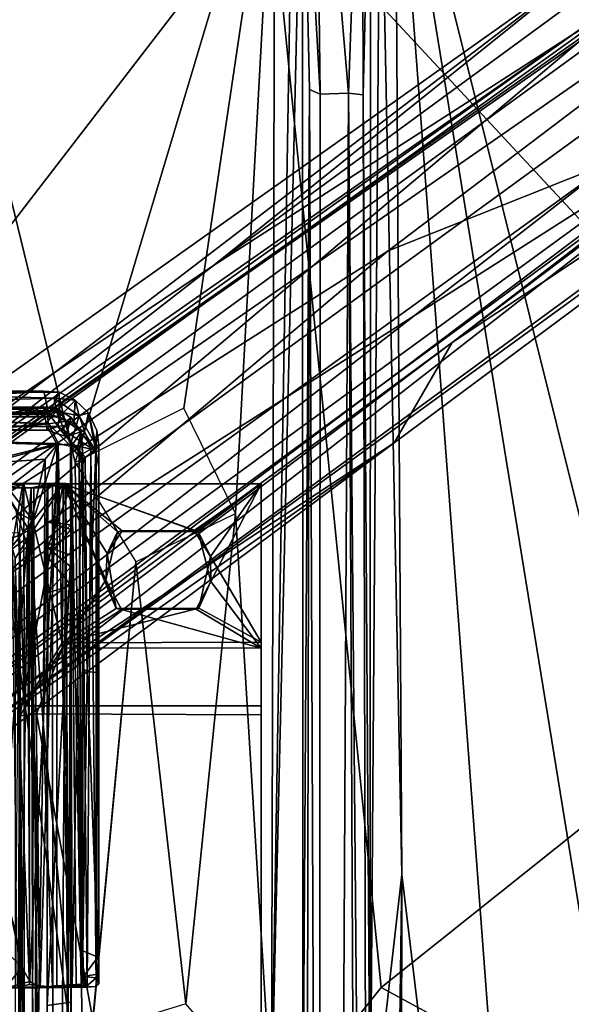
# Model space of a CAD drawing. Header units: millimetres. Extents: x -367 to 317, y -615 to 392.
# Tile 91 of 191: x 62 to 132, y -15 to 111. Entities that reach past the tile are written whole.
import ezdxf

# ---------------------------------------------------------------- set-up
doc = ezdxf.new("R2010")
doc.units = ezdxf.units.MM
doc.layers.add('Fbx_Root', color=7, linetype='Continuous', true_color=0x000000)
doc.styles.add('Default', font='arial.ttf')
doc.dimstyles.new('Default', dxfattribs={"dimscale": 10, "dimtxt": 2.5, "dimasz": 3, "dimexe": 1, "dimexo": 0.5, "dimgap": 0.8, "dimtad": 1, "dimtoh": 1, "dimzin": 1, "dimdsep": 46, "dimtxsty": 'Default', "dimcen": 2.5, "dimadec": 1, "dimazin": 1, "dimtfac": 1, "dimtdec": 4, "dimtix": 1, "dimtofl": 0, "dimtmove": 1, "dimatfit": 3, "dimfxl": 1, "dimtolj": 1, "dimtzin": 1, "dimarcsym": 0})

# ---------------------------------------------------------------- blocks, each defined once
blk = doc.blocks.new('*D1')
at = {"layer": 'Defpoints', "color": 0}
for p in [(-317.82, 295.28), (317.18, 295.28), (-317.82, -604.77)]:
    blk.add_point(p, dxfattribs=at)
at = {"layer": 'Fbx_Root', "color": 0, "lineweight": -2}
for p, q in [((-317.82, 290.28), (-317.82, -614.77)), ((317.18, 290.28), (317.18, -614.77)), ((287.18, -604.77), (-287.82, -604.77))]:
    blk.add_line(p, q, dxfattribs=at)
at = {"layer": 'Fbx_Root', "color": 0}
for points in [[(-287.82, -599.77), (-287.82, -609.77), (-317.82, -604.77)], [(287.18, -609.77), (287.18, -599.77), (317.18, -604.77)]]:
    blk.add_solid(points, dxfattribs=at)
at = {"layer": 'Fbx_Root', "color": 0, "insert": (-0.32, -584.01), "char_height": 25, "attachment_point": 5, "style": 'Default'}
blk.add_mtext('\\A1;635.00', dxfattribs=at)

msp = doc.modelspace()

# ---------------------------------------------------------------- linework, layer by layer
at = {"layer": 'Fbx_Root'}
for points in [[(86.489, 79.972, 138.504), (140.524, 114.812, 138.448), (271.773, 215.724, 73.588)], [(135.149, 119.095, 100.274), (86.489, 79.972, 138.504), (271.773, 215.724, 73.588)], [(262.031, 200.251, 77.066), (261.864, 199.266, 96.889), (20.397, 29.818, 150.584), (134.105, 110.737, 100.651)], [(261.864, 199.266, 96.889), (181.087, 142.075, 120.829), (20.397, 29.818, 150.584)], [(208.854, 131.177, 90.294), (287.189, 189.615, 74.337), (34.467, 4.457, 147.586)], [(287.189, 189.615, 74.337), (172.593, 112.085, 133.258), (34.467, 4.457, 147.586)], [(271.713, 186.764, 77.463), (117.029, 70.125, 105.222), (198.942, 133.183, 118.951)], [(271.713, 186.764, 77.463), (208.854, 131.177, 90.294), (117.029, 70.125, 105.222)], [(42.958, -196.677, 353.853), (43.481, 158.407, 353.85), (69.771, -29.689, 353.804)], [(94.336, 140.221, 353.813), (68.763, 54.76, 353.821), (43.481, 158.407, 353.85)], [(43.481, 158.407, 353.85), (68.763, 54.76, 353.821), (69.771, -29.689, 353.804)], [(100.153, 101.951, 326.493), (97.853, 142.519, 351.106), (99.548, 151.563, 354.743)], [(103.765, 102.064, 326.462), (100.153, 101.951, 326.493), (99.548, 151.563, 354.743)], [(103.765, 102.064, 326.462), (99.548, 151.563, 354.743), (105.503, 150.952, 354.885)], [(105.638, 101.855, 327.698), (103.765, 102.064, 326.462), (105.503, 150.952, 354.885)], [(105.638, 101.855, 327.698), (105.503, 150.952, 354.885), (106.585, 141.423, 350.868)], [(109.747, 142.677, 353.849), (110.614, 1.941, 353.593), (107.813, 140.857, 352.76)], [(133.898, -6.171, 353.465), (109.747, 142.677, 353.849), (133.9, 45.671, 353.61)], [(109.747, 142.677, 353.849), (136.539, -214.81, 352.999), (110.614, 1.941, 353.593)], [(109.747, 142.677, 353.849), (154.169, 124.125, 353.855), (133.9, 45.671, 353.61)], [(109.747, 142.677, 353.849), (133.898, -6.171, 353.465), (136.539, -214.81, 352.999)], [(181.087, 142.075, 120.829), (24.374, 28.059, 165.641), (20.397, 29.818, 150.584)], [(183.921, 138.747, 125.672), (24.374, 28.059, 165.641), (181.087, 142.075, 120.829)], [(97.853, 142.519, 351.106), (93.879, -27.344, 353.676), (96.678, 139.209, 352.701)], [(97.925, -33.412, 349.773), (93.879, -27.344, 353.676), (97.853, 142.519, 351.106)], [(98.786, 102.52, 328.3), (97.853, 142.519, 351.106), (100.153, 101.951, 326.493)], [(97.925, -33.412, 349.773), (97.853, 142.519, 351.106), (98.786, 102.52, 328.3)], [(106.585, 141.423, 350.868), (106.528, -33.597, 349.646), (105.638, 101.855, 327.698)], [(107.813, 140.857, 352.76), (106.528, -33.597, 349.646), (106.585, 141.423, 350.868)], [(93.813, 128.525, 428.621), (33.522, 140.578, 426.206), (27.361, 42.199, 429.243)], [(68.763, 54.76, 353.821), (94.336, 140.221, 353.813), (82.689, 61.728, 353.78)], [(82.689, 61.728, 353.78), (94.336, 140.221, 353.813), (89.277, 48.225, 353.748)], [(93.879, -27.344, 353.676), (89.277, 48.225, 353.748), (94.336, 140.221, 353.813)], [(94.336, 140.221, 353.813), (96.678, 139.209, 352.701), (93.879, -27.344, 353.676)], [(110.614, 1.941, 353.593), (106.528, -33.597, 349.646), (107.813, 140.857, 352.76)], [(183.921, 138.747, 125.672), (108.849, 81.886, 147.046), (24.374, 28.059, 165.641)], [(183.921, 138.747, 125.672), (137.662, 93.362, 140.126), (108.849, 81.886, 147.046)], [(34.331, 13.06, 164.42), (198.942, 133.183, 118.951), (34.959, 9.769, 150.938)], [(34.331, 13.06, 164.42), (137.662, 93.362, 140.126), (198.942, 133.183, 118.951)], [(34.959, 9.769, 150.938), (198.942, 133.183, 118.951), (117.029, 70.125, 105.222)], [(34.467, 4.457, 147.586), (109.62, 57.271, 106.826), (208.854, 131.177, 90.294)], [(109.62, 57.271, 106.826), (117.029, 70.125, 105.222), (208.854, 131.177, 90.294)], [(78.591, -49.346, 434.435), (107.947, -12.523, 434.605), (93.813, 128.525, 428.621), (27.361, 42.199, 429.243)], [(175.078, 41.035, 437.818), (163.479, 113.233, 433.641), (93.813, 128.525, 428.621)], [(175.078, 41.035, 437.818), (93.813, 128.525, 428.621), (107.947, -12.523, 434.605)], [(173.286, 125.662, 132.913), (27.564, 19.629, 171.121), (172.593, 112.085, 133.258)], [(173.286, 125.662, 132.913), (140.524, 114.812, 138.448), (27.564, 19.629, 171.121)], [(135.149, 119.095, 100.274), (18.258, 29.711, 115.868), (12.762, 32.304, 115.767)], [(135.149, 119.095, 100.274), (12.762, 32.304, 115.767), (14.517, 31.537, 139.777), (86.489, 79.972, 138.504)], [(18.258, 29.711, 115.868), (135.149, 119.095, 100.274), (134.105, 110.737, 100.651)], [(140.524, 114.812, 138.448), (86.489, 79.972, 138.504), (19.168, 27.656, 169.021)], [(19.168, 27.656, 169.021), (27.564, 19.629, 171.121), (140.524, 114.812, 138.448)], [(32.754, 9.518, 169.004), (172.593, 112.085, 133.258), (27.564, 19.629, 171.121)], [(32.754, 9.518, 169.004), (34.467, 4.457, 147.586), (172.593, 112.085, 133.258)], [(18.258, 29.711, 115.868), (134.105, 110.737, 100.651), (20.397, 29.818, 150.584)], [(98.786, 102.52, 328.3), (98.145, -198.02, 344.677), (97.925, -33.412, 349.773)], [(98.145, -198.02, 344.677), (98.786, 102.52, 328.3), (100.002, -200.919, 343.648)], [(100.153, 101.951, 326.493), (100.002, -200.919, 343.648), (98.786, 102.52, 328.3)], [(103.765, 102.064, 326.462), (102.229, -195.206, 343.308), (100.002, -200.919, 343.648), (100.153, 101.951, 326.493)], [(103.765, 102.064, 326.462), (105.185, -201.154, 343.801), (102.229, -195.206, 343.308)], [(106.37, -198.225, 345.382), (105.185, -201.154, 343.801), (103.765, 102.064, 326.462)], [(105.638, 101.855, 327.698), (106.37, -198.225, 345.382), (103.765, 102.064, 326.462)], [(106.37, -198.225, 345.382), (105.638, 101.855, 327.698), (106.528, -33.597, 349.646)], [(108.849, 81.886, 147.046), (137.662, 93.362, 140.126), (32.803, 17.634, 166.672)], [(137.662, 93.362, 140.126), (34.331, 13.06, 164.42), (32.803, 17.634, 166.672)], [(24.374, 28.059, 165.641), (108.849, 81.886, 147.046), (32.803, 17.634, 166.672)], [(19.168, 27.656, 169.021), (86.489, 79.972, 138.504), (14.517, 31.537, 139.777)], [(34.959, 9.769, 150.938), (117.029, 70.125, 105.222), (34.26, 7.705, 115.723)], [(117.029, 70.125, 105.222), (109.62, 57.271, 106.826), (34.26, 7.705, 115.723)], [(43.398, 62.346, 281.7), (43.679, 63.644, 284.396), (66.049, 62.971, 282.726)], [(43.679, 63.644, 284.396), (43.414, 63.905, 286.751), (64.714, 63.892, 287.429)], [(64.714, 63.892, 287.429), (43.414, 63.905, 286.751), (47.335, 63.687, 290.272)], [(64.714, 63.892, 287.429), (66.704, 63.745, 285.265), (43.679, 63.644, 284.396)], [(66.704, 63.745, 285.265), (66.049, 62.971, 282.726), (43.679, 63.644, 284.396)], [(47.335, 63.687, 290.272), (49.908, 63.477, 293.252), (64.714, 63.892, 287.429)], [(64.714, 63.892, 287.429), (49.908, 63.477, 293.252), (52.946, 63.028, 299.766)], [(65.354, 60.907, 330.058), (64.714, 63.892, 287.429), (52.946, 63.028, 299.766)], [(65.354, 60.907, 330.058), (66.704, 63.745, 285.265), (64.714, 63.892, 287.429)], [(65.354, 60.907, 330.058), (66.736, 60.602, 330.481), (66.704, 63.745, 285.265)], [(66.049, 62.971, 282.726), (66.704, 63.745, 285.265), (68.751, 62.745, 285.954)], [(68.751, 62.745, 285.954), (66.704, 63.745, 285.265), (66.736, 60.602, 330.481)], [(43.239, 60.496, 279.686), (43.398, 62.346, 281.7), (66.294, 61.342, 280.45)], [(66.049, 62.971, 282.726), (66.294, 61.342, 280.45), (43.398, 62.346, 281.7)], [(64.682, 61.865, 287.338), (47.708, 61.638, 290.559), (44.356, 61.851, 285.633)], [(44.356, 61.851, 285.633), (66.387, 61.682, 285.381), (64.682, 61.865, 287.338)], [(44.357, 60.443, 282.452), (65.177, 61.048, 283.41), (44.356, 61.851, 285.633)], [(66.387, 61.682, 285.381), (44.356, 61.851, 285.633), (65.177, 61.048, 283.41)], [(47.708, 61.638, 290.559), (64.682, 61.865, 287.338), (49.916, 61.422, 293.654)], [(49.916, 61.422, 293.654), (64.682, 61.865, 287.338), (49.946, 59.211, 325.253)], [(65.162, 58.871, 330.133), (49.946, 59.211, 325.253), (64.682, 61.865, 287.338)], [(52.946, 63.028, 299.766), (52.544, 61.307, 324.472), (65.354, 60.907, 330.058)], [(64.682, 61.865, 287.338), (67.558, 58.075, 330.148), (65.162, 58.871, 330.133)], [(64.682, 61.865, 287.338), (66.387, 61.682, 285.381), (67.558, 58.075, 330.148)], [(66.049, 62.971, 282.726), (68.751, 62.745, 285.954), (69.256, 60.733, 281.971)], [(66.294, 61.342, 280.45), (66.049, 62.971, 282.726), (69.256, 60.733, 281.971)], [(66.736, 60.602, 330.481), (68.56, 59.724, 330.443), (68.751, 62.745, 285.954)], [(68.56, 59.724, 330.443), (69.911, 58.629, 330.182), (70.471, 61.119, 285.378), (68.751, 62.745, 285.954)], [(69.256, 60.733, 281.971), (68.751, 62.745, 285.954), (70.471, 61.119, 285.378)], [(66.736, 60.602, 330.481), (-65.554, 60.913, 330.028), (-67.818, 60.502, 330.467)], [(66.736, 60.602, 330.481), (-67.818, 60.502, 330.467), (66.511, 59.346, 330.494)], [(-65.554, 60.913, 330.028), (65.354, 60.907, 330.058), (49.192, 61.224, 325.54)], [(65.354, 60.907, 330.058), (-65.554, 60.913, 330.028), (66.736, 60.602, 330.481)], [(66.294, 61.342, 280.45), (64.98, 59.725, 279.13), (43.239, 60.496, 279.686)], [(65.177, 61.048, 283.41), (44.357, 60.443, 282.452), (65.345, 59.698, 281.68)], [(49.192, 61.224, 325.54), (65.354, 60.907, 330.058), (52.544, 61.307, 324.472)], [(66.429, 57.014, 277.926), (64.98, 59.725, 279.13), (66.294, 61.342, 280.45), (68.132, 57.106, 278.586)], [(65.177, 61.048, 283.41), (67.633, 60.042, 283.372), (66.387, 61.682, 285.381)], [(65.345, 59.698, 281.68), (67.633, 60.042, 283.372), (65.177, 61.048, 283.41)], [(68.132, 57.106, 278.586), (66.294, 61.342, 280.45), (69.256, 60.733, 281.971)], [(68.25, 60.511, 286.608), (67.558, 58.075, 330.148), (66.387, 61.682, 285.381)], [(66.387, 61.682, 285.381), (67.633, 60.042, 283.372), (68.25, 60.511, 286.608)], [(68.56, 59.724, 330.443), (66.736, 60.602, 330.481), (66.511, 59.346, 330.494)], [(68.132, 57.106, 278.586), (69.256, 60.733, 281.971), (70.742, 56.446, 281.068)], [(69.256, 60.733, 281.971), (70.471, 61.119, 285.378), (71.44, 56.924, 282.642)], [(70.742, 56.446, 281.068), (69.256, 60.733, 281.971), (71.44, 56.924, 282.642)], [(69.911, 58.629, 330.182), (71.408, 56.191, 330.456), (70.471, 61.119, 285.378)], [(71.44, 56.924, 282.642), (70.471, 61.119, 285.378), (71.502, 58.83, 285.524)], [(71.502, 58.83, 285.524), (70.471, 61.119, 285.378), (71.408, 56.191, 330.456)], [(-67.014, 59.18, 330.477), (66.511, 59.346, 330.494), (-67.818, 60.502, 330.467)], [(66.511, 59.346, 330.494), (-67.014, 59.18, 330.477), (-65.52, 58.88, 330.002)], [(-65.52, 58.88, 330.002), (65.162, 58.871, 330.133), (66.511, 59.346, 330.494)], [(43.977, 57.743, 278.123), (43.239, 60.496, 279.686), (64.98, 59.725, 279.13)], [(64.98, 59.725, 279.13), (66.429, 57.014, 277.926), (43.977, 57.743, 278.123)], [(44.358, 57.733, 280.25), (65.345, 59.698, 281.68), (44.357, 60.443, 282.452)], [(65.345, 59.698, 281.68), (44.358, 57.733, 280.25), (66.562, 57.163, 280.104)], [(67.558, 58.075, 330.148), (66.511, 59.346, 330.494), (65.162, 58.871, 330.133)], [(65.345, 59.698, 281.68), (68.245, 56.794, 281.152), (67.633, 60.042, 283.372)], [(66.562, 57.163, 280.104), (68.245, 56.794, 281.152), (65.345, 59.698, 281.68)], [(71.408, 56.191, 330.456), (68.56, 59.724, 330.443), (66.511, 59.346, 330.494)], [(66.511, 59.346, 330.494), (70.01, 55.467, 330.481), (71.408, 56.191, 330.456)], [(70.01, 55.467, 330.481), (66.511, 59.346, 330.494), (67.558, 58.075, 330.148)], [(69.505, 58.684, 285.103), (67.558, 58.075, 330.148), (68.25, 60.511, 286.608)], [(67.633, 60.042, 283.372), (69.505, 58.684, 285.103), (68.25, 60.511, 286.608)], [(68.245, 56.794, 281.152), (69.505, 58.684, 285.103), (67.633, 60.042, 283.372)], [(71.408, 56.191, 330.456), (69.911, 58.629, 330.182), (68.56, 59.724, 330.443)], [(-65.52, 58.88, 330.002), (49.946, 59.211, 325.253), (65.162, 58.871, 330.133)], [(67.558, 58.075, 330.148), (69.505, 58.684, 285.103), (69.012, 56.475, 330.079)], [(69.012, 56.475, 330.079), (70.01, 55.467, 330.481), (67.558, 58.075, 330.148)], [(68.245, 56.794, 281.152), (69.239, 55.52, 282.544), (69.505, 58.684, 285.103)], [(69.505, 58.684, 285.103), (69.739, 55.296, 308.477), (69.012, 56.475, 330.079)], [(69.239, 55.52, 282.544), (69.736, 55.695, 284.133), (69.505, 58.684, 285.103)], [(69.505, 58.684, 285.103), (69.736, 55.695, 284.133), (69.739, 55.296, 308.477)], [(71.769, 57.012, 284.327), (71.502, 58.83, 285.524), (71.408, 56.191, 330.456)], [(71.769, 57.012, 284.327), (71.44, 56.924, 282.642), (71.502, 58.83, 285.524)], [(35.143, 1.764, 115.765), (34.26, 7.705, 115.723), (109.62, 57.271, 106.826)], [(109.62, 57.271, 106.826), (34.467, 4.457, 147.586), (35.143, 1.764, 115.765)], [(43.977, 57.743, 278.123), (66.429, 57.014, 277.926), (57.674, 54.677, 277.638)], [(56.277, 54.591, 279.682), (66.562, 57.163, 280.104), (44.358, 57.733, 280.25)], [(66.562, 57.163, 280.104), (56.277, 54.591, 279.682), (64.923, 55.17, 279.73)], [(63.382, 47.273, 277.601), (57.674, 54.677, 277.638), (66.429, 57.014, 277.926)], [(64.269, -12.571, 277.675), (63.382, 47.273, 277.601), (66.429, 57.014, 277.926)], [(66.39, -12.27, 277.908), (64.269, -12.571, 277.675), (66.429, 57.014, 277.926)], [(64.663, 21.369, 279.725), (66.562, 57.163, 280.104), (64.923, 55.17, 279.73)], [(64.663, 21.369, 279.725), (67.886, -12.168, 280.878), (66.562, 57.163, 280.104)], [(68.37, -12.333, 278.68), (66.39, -12.27, 277.908), (66.429, 57.014, 277.926)], [(66.429, 57.014, 277.926), (68.132, 57.106, 278.586), (68.37, -12.333, 278.68)], [(66.562, 57.163, 280.104), (67.886, -12.168, 280.878), (68.245, 56.794, 281.152)], [(68.886, -12.15, 281.983), (68.245, 56.794, 281.152), (67.886, -12.168, 280.878)], [(68.132, 57.106, 278.586), (69.584, 55.811, 279.662), (68.37, -12.333, 278.68)], [(69.584, 55.811, 279.662), (68.132, 57.106, 278.586), (70.742, 56.446, 281.068)], [(68.245, 56.794, 281.152), (69.522, -12.107, 283.329), (69.239, 55.52, 282.544)], [(69.522, -12.107, 283.329), (68.245, 56.794, 281.152), (68.886, -12.15, 281.983)], [(70.742, 56.446, 281.068), (71.44, 56.924, 282.642), (71.424, -12.392, 282.562)], [(71.408, 56.191, 330.456), (71.769, 54.176, 330.007), (71.769, 57.012, 284.327)], [(71.769, -12.05, 284.667), (71.424, -12.392, 282.562), (71.44, 56.924, 282.642)], [(71.44, 56.924, 282.642), (71.769, 57.012, 284.327), (71.769, -12.05, 284.667)], [(71.769, 54.176, 330.007), (71.768, 27.809, 330.342), (71.769, 57.012, 284.327)], [(71.769, 57.012, 284.327), (71.768, 27.809, 330.342), (71.769, -12.05, 284.667)], [(70.29, -12.458, 280.44), (68.37, -12.333, 278.68), (69.584, 55.811, 279.662)], [(69.734, 54.547, 330.008), (70.01, 55.467, 330.481), (69.012, 56.475, 330.079)], [(69.012, 56.475, 330.079), (69.739, 55.296, 308.477), (69.734, 54.547, 330.008)], [(69.239, 55.52, 282.544), (69.74, -11.894, 284.842), (69.736, 55.695, 284.133)], [(69.74, -11.894, 284.842), (69.239, 55.52, 282.544), (69.522, -12.107, 283.329)], [(69.584, 55.811, 279.662), (70.742, 56.446, 281.068), (70.29, -12.458, 280.44)], [(69.74, -11.894, 284.842), (69.739, 55.296, 308.477), (69.736, 55.695, 284.133)], [(70.01, 55.467, 330.481), (70.264, 27.985, 330.487), (71.408, 56.191, 330.456)], [(70.264, 27.985, 330.487), (71.768, 27.809, 330.342), (71.408, 56.191, 330.456)], [(71.424, -12.392, 282.562), (70.29, -12.458, 280.44), (70.742, 56.446, 281.068)], [(71.408, 56.191, 330.456), (71.768, 27.809, 330.342), (71.769, 54.176, 330.007)], [(59.695, 51.178, 279.667), (64.923, 55.17, 279.73), (56.277, 54.591, 279.682)], [(63.382, 47.273, 277.601), (61.236, 48.413, 277.093), (57.674, 54.677, 277.638)], [(62.853, 46.098, 279.711), (64.923, 55.17, 279.73), (59.695, 51.178, 279.667)], [(64.923, 55.17, 279.73), (62.853, 46.098, 279.711), (64.663, 21.369, 279.725)], [(69.771, -29.689, 353.804), (68.763, 54.76, 353.821), (76.498, 42.041, 353.79)], [(70.264, 27.985, 330.487), (70.01, 55.467, 330.481), (69.734, 54.547, 330.008)], [(69.734, 54.547, 330.008), (69.739, 55.296, 308.477), (69.74, 28.314, 330.172)], [(69.74, 28.314, 330.172), (70.264, 27.985, 330.487), (69.734, 54.547, 330.008)], [(69.739, 55.296, 308.477), (69.74, -11.894, 284.842), (69.74, 28.314, 330.172)], [(-68.173, 52.056, 338.201), (67.541, 52.042, 338.2), (63.431, 51.454, 337.645)], [(63.431, 51.454, 337.645), (-64.064, 51.712, 337.645), (-68.173, 52.056, 338.201)], [(67.541, 52.042, 338.2), (-68.173, 52.056, 338.201), (65.848, 52.042, 339.991)], [(-66.511, 52.038, 339.968), (65.848, 52.042, 339.991), (-68.173, 52.056, 338.201)], [(65.848, 52.042, 339.991), (-66.511, 52.038, 339.968), (-63.778, 51.522, 340.691)], [(-63.778, 51.522, 340.691), (63.126, 51.508, 340.691), (65.848, 52.042, 339.991)], [(-62.684, 52.019, 346.276), (62.046, 52.019, 346.276), (-62.83, 52.016, 343.234)], [(62.187, 52.014, 343.237), (-62.83, 52.016, 343.234), (62.046, 52.019, 346.276)], [(-62.83, 52.016, 343.234), (62.187, 52.014, 343.237), (40.634, 46.645, 343.23)], [(62.046, 52.019, 346.276), (-62.684, 52.019, 346.276), (-61.329, 44.331, 346.273)], [(-61.329, 44.331, 346.273), (60.646, 43.98, 346.264), (62.046, 52.019, 346.276)], [(61.616, 45.704, 343.107), (40.634, 46.645, 343.23), (62.187, 52.014, 343.237)], [(60.646, 43.98, 346.264), (67.189, 52.001, 350.592), (62.046, 52.019, 346.276)], [(61.06, 42.456, 345.569), (67.189, 52.001, 350.592), (60.646, 43.98, 346.264)], [(67.189, 52.001, 350.592), (61.06, 42.456, 345.569), (61.653, 22.285, 345.559)], [(61.616, 45.704, 343.107), (62.187, 52.014, 343.237), (62.209, 23.59, 343.343)], [(61.653, 22.285, 345.559), (67.106, 31.007, 350.541), (67.189, 52.001, 350.592)], [(67.291, 52.02, 347.582), (62.187, 52.014, 343.237), (62.046, 52.019, 346.276)], [(62.046, 52.019, 346.276), (67.189, 52.001, 350.592), (67.291, 52.02, 347.582)], [(67.291, 52.02, 347.582), (67.065, 31.626, 347.562), (62.187, 52.014, 343.237)], [(62.187, 52.014, 343.237), (67.065, 31.626, 347.562), (62.209, 23.59, 343.343)], [(65.848, 52.042, 339.991), (63.126, 51.508, 340.691), (65.991, -195.81, 340.036)], [(65.161, 51.553, 336.51), (63.431, 51.454, 337.645), (67.541, 52.042, 338.2)], [(65.264, 51.817, 304.788), (65.148, 43.884, 313.608), (65.161, 51.553, 336.51)], [(65.148, 43.884, 313.608), (65.264, 51.817, 304.788), (65.228, 47.139, 307.655)], [(65.161, 51.553, 336.51), (67.541, 52.042, 338.2), (65.264, 51.817, 304.788)], [(65.255, 43.911, 298.632), (65.189, 42.606, 304.694), (65.264, 51.817, 304.788)], [(65.228, 47.139, 307.655), (65.264, 51.817, 304.788), (65.189, 42.606, 304.694)], [(65.255, 43.911, 298.632), (65.264, 51.817, 304.788), (68.135, 51.577, 303.591)], [(67.541, 52.042, 338.2), (68.135, 51.577, 303.591), (65.264, 51.817, 304.788)], [(67.541, 52.042, 338.2), (65.848, 52.042, 339.991), (65.991, -195.81, 340.036)], [(65.991, -195.81, 340.036), (68.175, -195.731, 337.178), (67.541, 52.042, 338.2)], [(67.065, 31.626, 347.562), (67.291, 52.02, 347.582), (73.992, 36.056, 347.66)], [(67.189, 52.001, 350.592), (67.106, 31.007, 350.541), (72.68, 39.707, 350.653)], [(67.189, 52.001, 350.592), (92.584, 52.019, 350.661), (92.584, 52.019, 347.615), (67.291, 52.02, 347.582)], [(92.584, 52.019, 350.661), (67.189, 52.001, 350.592), (84.513, 45.894, 350.644)], [(72.68, 39.707, 350.653), (74.179, 45.851, 350.636), (67.189, 52.001, 350.592)], [(74.179, 45.851, 350.636), (84.513, 45.894, 350.644), (67.189, 52.001, 350.592)], [(67.291, 52.02, 347.582), (92.584, 52.019, 347.615), (83.993, 46.025, 347.633)], [(83.993, 46.025, 347.633), (74.783, 45.999, 347.666), (67.291, 52.02, 347.582)], [(74.783, 45.999, 347.666), (72.847, 43.071, 347.686), (67.291, 52.02, 347.582)], [(72.847, 43.071, 347.686), (73.992, 36.056, 347.66), (67.291, 52.02, 347.582)], [(67.541, 52.042, 338.2), (68.216, 51.501, 335.762), (68.135, 51.577, 303.591)], [(68.217, -93.72, 335.65), (68.216, 51.501, 335.762), (67.541, 52.042, 338.2)], [(68.217, -93.72, 335.65), (67.541, 52.042, 338.2), (68.175, -195.731, 337.178)], [(86.088, 42.718, 347.63), (83.993, 46.025, 347.633), (92.584, 52.019, 347.615)], [(84.513, 45.894, 350.644), (86.129, 39.518, 350.657), (92.584, 52.019, 350.661)], [(92.584, 52.019, 347.615), (92.584, 31.713, 347.62), (86.088, 42.718, 347.63)], [(92.579, 30.974, 350.623), (92.584, 52.019, 350.661), (86.129, 39.518, 350.657)], [(92.584, 52.019, 350.661), (92.579, 30.974, 350.623), (92.584, 31.713, 347.62)], [(92.584, 31.713, 347.62), (92.584, 52.019, 347.615), (92.584, 52.019, 350.661)], [(63.431, 51.454, 337.645), (63.14, -71.908, 337.678), (-63.771, -71.908, 337.678), (-64.064, 51.712, 337.645)], [(63.126, 51.508, 340.691), (-63.778, 51.522, 340.691), (44.197, -195.773, 340.758)], [(63.816, -195.563, 340.752), (63.126, 51.508, 340.691), (44.197, -195.773, 340.758)], [(59.695, 51.178, 279.667), (60.652, 45.002, 278.958), (62.853, 46.098, 279.711)], [(63.816, -195.563, 340.752), (65.991, -195.81, 340.036), (63.126, 51.508, 340.691)], [(65.161, 51.553, 336.51), (63.14, -71.908, 337.678), (63.431, 51.454, 337.645)], [(65.171, -80.159, 335.65), (63.14, -71.908, 337.678), (65.161, 51.553, 336.51)], [(65.186, 38.06, 308.956), (65.161, 51.553, 336.51), (65.148, 43.884, 313.608)], [(65.171, -80.159, 335.65), (65.161, 51.553, 336.51), (65.176, -95.517, 304.277)], [(65.161, 51.553, 336.51), (65.173, -14.815, 304.26), (65.176, -95.517, 304.277)], [(65.161, 51.553, 336.51), (65.186, 38.06, 308.956), (65.173, -14.815, 304.26)], [(68.135, 51.577, 303.591), (68.173, 42.877, 298.69), (65.255, 43.911, 298.632)], [(68.135, 51.577, 303.591), (68.216, 51.501, 335.762), (68.207, 46.751, 311.382)], [(68.173, 42.877, 298.69), (68.135, 51.577, 303.591), (68.203, 46.185, 306.014)], [(68.207, 46.751, 311.382), (68.203, 46.185, 306.014), (68.135, 51.577, 303.591)], [(68.211, 41.377, 313.882), (68.207, 46.751, 311.382), (68.216, 51.501, 335.762)], [(68.216, 51.501, 335.762), (68.217, -93.72, 335.65), (68.212, -94.877, 304.384), (68.209, -14.393, 304.261)], [(68.216, 51.501, 335.762), (68.209, -14.393, 304.261), (68.211, 41.377, 313.882)], [(61.236, 48.413, 277.093), (63.382, 47.273, 277.601), (62.625, 44.046, 277.284)], [(61.627, 42.993, 276.384), (61.236, 48.413, 277.093), (62.625, 44.046, 277.284)], [(89.277, 48.225, 353.748), (82.906, -14.622, 353.744), (76.498, 42.041, 353.79)], [(82.906, -14.622, 353.744), (89.277, 48.225, 353.748), (93.879, -27.344, 353.676)], [(63.382, 47.273, 277.601), (64.269, -12.571, 277.675), (62.625, 44.046, 277.284)], [(65.228, 47.139, 307.655), (68.207, 46.751, 311.382), (65.148, 43.884, 313.608)], [(68.211, 41.377, 313.882), (65.148, 43.884, 313.608), (68.207, 46.751, 311.382)], [(65.189, 42.606, 304.694), (68.203, 46.185, 306.014), (65.228, 47.139, 307.655)], [(68.207, 46.751, 311.382), (65.228, 47.139, 307.655), (68.203, 46.185, 306.014)], [(62.901, -12.124, 279.719), (62.853, 46.098, 279.711), (60.652, 45.002, 278.958)], [(61.215, -192.993, 342.677), (61.616, 45.704, 343.107), (62.155, -134.802, 343.386)], [(61.616, 45.704, 343.107), (62.209, 23.59, 343.343), (62.155, -134.802, 343.386)], [(62.901, -12.124, 279.719), (64.663, 21.369, 279.725), (62.853, 46.098, 279.711)], [(68.203, 46.185, 306.014), (65.189, 42.606, 304.694), (68.221, 38.98, 306.583)], [(68.203, 46.185, 306.014), (68.221, 38.98, 306.583), (68.173, 42.877, 298.69)], [(72.68, 39.707, 350.653), (72.847, 43.071, 347.686), (74.179, 45.851, 350.636)], [(72.847, 43.071, 347.686), (74.783, 45.999, 347.666), (74.179, 45.851, 350.636)], [(74.179, 45.851, 350.636), (74.783, 45.999, 347.666), (84.513, 45.894, 350.644)], [(84.513, 45.894, 350.644), (74.783, 45.999, 347.666), (83.993, 46.025, 347.633)], [(83.993, 46.025, 347.633), (86.088, 42.718, 347.63), (84.513, 45.894, 350.644)], [(84.513, 45.894, 350.644), (86.088, 42.718, 347.63), (86.129, 39.518, 350.657)], [(60.652, 45.002, 278.958), (61.296, -12.494, 279.315), (62.901, -12.124, 279.719)], [(61.125, -5.565, 275.32), (61.627, 42.993, 276.384), (61.906, -9.92, 276.708)], [(62.625, 44.046, 277.284), (61.906, -9.92, 276.708), (61.627, 42.993, 276.384)], [(61.906, -9.92, 276.708), (62.625, 44.046, 277.284), (62.952, -11.758, 277.446)], [(64.269, -12.571, 277.675), (62.952, -11.758, 277.446), (62.625, 44.046, 277.284)], [(65.148, 43.884, 313.608), (68.211, 41.377, 313.882), (65.186, 38.06, 308.956)], [(65.173, -14.815, 304.26), (65.189, 42.606, 304.694), (65.255, 43.911, 298.632)], [(65.173, -14.815, 304.26), (65.255, 43.911, 298.632), (68.173, 42.877, 298.69)], [(72.847, 43.071, 347.686), (72.68, 39.707, 350.653), (73.992, 36.056, 347.66)], [(78.591, -49.346, 434.435), (27.361, 42.199, 429.243), (43.597, -96.1, 435.214)], [(61.072, 41.825, 343.739), (61.653, 22.285, 345.559), (61.06, 42.456, 345.569)], [(61.489, -128.658, 345.242), (61.653, 22.285, 345.559), (61.072, 41.825, 343.739), (61.119, -98.831, 343.777)], [(65.173, -14.815, 304.26), (68.173, 42.877, 298.69), (68.209, -14.393, 304.261)], [(65.189, 42.606, 304.694), (65.173, -14.815, 304.26), (65.186, 38.06, 308.956)], [(65.186, 38.06, 308.956), (68.221, 38.98, 306.583), (65.189, 42.606, 304.694)], [(68.209, -14.393, 304.261), (68.173, 42.877, 298.69), (68.221, 38.98, 306.583)], [(69.771, -29.689, 353.804), (76.498, 42.041, 353.79), (70.882, -18.334, 353.793)], [(70.882, -18.334, 353.793), (76.498, 42.041, 353.79), (82.906, -14.622, 353.744)], [(84.575, 36.091, 347.638), (86.088, 42.718, 347.63), (92.584, 31.713, 347.62)], [(84.575, 36.091, 347.638), (86.129, 39.518, 350.657), (86.088, 42.718, 347.63)], [(68.221, 38.98, 306.583), (65.186, 38.06, 308.956), (68.211, 41.377, 313.882)], [(68.221, 38.98, 306.583), (68.211, 41.377, 313.882), (68.209, -14.393, 304.261)], [(170.307, -46.37, 439.084), (175.078, 41.035, 437.818), (107.947, -12.523, 434.605)], [(74.68, 35.935, 350.634), (72.68, 39.707, 350.653), (67.106, 31.007, 350.541)], [(74.68, 35.935, 350.634), (73.992, 36.056, 347.66), (72.68, 39.707, 350.653)], [(86.129, 39.518, 350.657), (84.227, 35.966, 350.632), (92.579, 30.974, 350.623)], [(86.129, 39.518, 350.657), (84.575, 36.091, 347.638), (84.227, 35.966, 350.632)], [(92.584, 31.713, 347.62), (67.065, 31.626, 347.562), (84.575, 36.091, 347.638)], [(73.992, 36.056, 347.66), (84.575, 36.091, 347.638), (67.065, 31.626, 347.562)], [(67.106, 31.007, 350.541), (92.579, 30.974, 350.623), (74.68, 35.935, 350.634)], [(73.992, 36.056, 347.66), (74.68, 35.935, 350.634), (84.227, 35.966, 350.632), (84.575, 36.091, 347.638)], [(84.227, 35.966, 350.632), (74.68, 35.935, 350.634), (92.579, 30.974, 350.623)], [(62.209, 23.59, 343.343), (67.065, 31.626, 347.562), (92.584, 31.713, 347.62), (92.584, 23.589, 343.342)], [(92.579, 30.974, 350.623), (92.583, 22.405, 346.288), (92.584, 31.713, 347.62)], [(92.584, 23.589, 343.342), (92.584, 31.713, 347.62), (92.583, 22.405, 346.288)], [(61.653, 22.285, 345.559), (63.807, 22.53, 346.286), (67.106, 31.007, 350.541)], [(92.579, 30.974, 350.623), (67.106, 31.007, 350.541), (63.807, 22.53, 346.286), (92.583, 22.405, 346.288)], [(69.74, 28.314, 330.172), (69.744, -7.837, 323.856), (70.264, 27.985, 330.487)], [(69.74, 28.314, 330.172), (69.74, -11.894, 284.842), (69.744, -7.837, 323.856)], [(70.264, 27.985, 330.487), (69.744, -7.837, 323.856), (71.63, -8.626, 323.784)], [(71.63, -8.626, 323.784), (71.768, 27.809, 330.342), (70.264, 27.985, 330.487)], [(71.768, 27.809, 330.342), (71.63, -8.626, 323.784), (71.77, -10.755, 321.411)], [(71.77, -10.755, 321.411), (71.769, -12.05, 284.667), (71.768, 27.809, 330.342)], [(62.209, 23.59, 343.343), (92.584, 23.589, 343.342), (92.584, -134.796, 343.385), (62.155, -134.802, 343.386)], [(92.584, -134.796, 343.385), (92.584, 23.589, 343.342), (92.583, 22.405, 346.288)], [(61.653, 22.285, 345.559), (61.489, -128.658, 345.242), (63.2, -132.59, 346.321)], [(61.653, 22.285, 345.559), (63.2, -132.59, 346.321), (63.807, 22.53, 346.286)], [(63.2, -132.59, 346.321), (92.584, -133.68, 346.328), (63.807, 22.53, 346.286)], [(92.583, 22.405, 346.288), (63.807, 22.53, 346.286), (92.584, -133.68, 346.328)], [(92.583, 22.405, 346.288), (92.584, -133.68, 346.328), (92.584, -134.796, 343.385)], [(64.663, 21.369, 279.725), (62.901, -12.124, 279.719), (65.856, -12.48, 279.799)], [(67.886, -12.168, 280.878), (64.663, 21.369, 279.725), (65.856, -12.48, 279.799)], [(107.704, -210.675, 352.246), (106.528, -33.597, 349.646), (110.614, 1.941, 353.593)], [(110.262, -209.331, 353.352), (107.704, -210.675, 352.246), (110.614, 1.941, 353.593)], [(110.614, 1.941, 353.593), (136.539, -214.81, 352.999), (110.262, -209.331, 353.352)], [(102.28, -53.001, 107.756), (34.246, -8.899, 115.722), (35.142, -2.968, 115.76)], [(35.142, -2.968, 115.76), (34.565, -5.379, 145.319), (102.28, -53.001, 107.756)], [(60.561, -3.285, 274.145), (61.906, -9.92, 276.708), (59.091, -7.128, 275.739)], [(60.561, -3.285, 274.145), (61.125, -5.565, 275.32), (61.906, -9.92, 276.708)], [(165.204, -108.003, 135.209), (34.565, -5.379, 145.319), (32.573, -10.484, 169.107)], [(34.565, -5.379, 145.319), (191.092, -122.983, 114.321), (195.555, -122.433, 92.699), (102.28, -53.001, 107.756)], [(34.565, -5.379, 145.319), (165.204, -108.003, 135.209), (191.092, -122.983, 114.321)], [(61.906, -9.92, 276.708), (59.772, -12.596, 277.951), (59.091, -7.128, 275.739)], [(69.807, -11.125, 321.307), (69.744, -7.837, 323.856), (69.74, -11.894, 284.842)], [(69.744, -7.837, 323.856), (69.807, -11.125, 321.307), (71.63, -8.626, 323.784)], [(71.77, -10.755, 321.411), (71.63, -8.626, 323.784), (69.807, -11.125, 321.307)], [(34.246, -8.899, 115.722), (102.28, -53.001, 107.756), (116.662, -71.068, 105.321)], [(116.662, -71.068, 105.321), (34.945, -10.942, 150.2), (34.246, -8.899, 115.722)], [(61.906, -9.92, 276.708), (62.952, -11.758, 277.446), (59.772, -12.596, 277.951)], [(134.293, -98.142, 143.989), (32.573, -10.484, 169.107), (27.28, -20.657, 170.54)], [(32.573, -10.484, 169.107), (134.293, -98.142, 143.989), (165.204, -108.003, 135.209)], [(34.945, -10.942, 150.2), (162.973, -108.063, 129.371), (34.413, -13.977, 163.357)], [(34.945, -10.942, 150.2), (116.662, -71.068, 105.321), (270.96, -188.226, 97.509)], [(270.96, -188.226, 97.509), (162.973, -108.063, 129.371), (34.945, -10.942, 150.2)], [(70.121, -12.434, 282.743), (69.807, -11.125, 321.307), (69.74, -11.894, 284.842)], [(71.458, -11.299, 319.909), (71.77, -10.755, 321.411), (69.807, -11.125, 321.307)], [(71.458, -11.299, 319.909), (69.807, -11.125, 321.307), (70.121, -12.434, 282.743)], [(71.424, -12.392, 282.562), (71.458, -11.299, 319.909), (70.121, -12.434, 282.743)], [(71.769, -12.05, 284.667), (71.77, -10.755, 321.411), (71.424, -12.392, 282.562)], [(71.458, -11.299, 319.909), (71.424, -12.392, 282.562), (71.77, -10.755, 321.411)], [(64.269, -12.571, 277.675), (59.772, -12.596, 277.951), (62.952, -11.758, 277.446)], [(59.772, -12.596, 277.951), (64.269, -12.571, 277.675), (65.856, -12.48, 279.799), (61.296, -12.494, 279.315)], [(62.901, -12.124, 279.719), (61.296, -12.494, 279.315), (65.856, -12.48, 279.799)], [(64.269, -12.571, 277.675), (66.39, -12.27, 277.908), (68.37, -12.333, 278.68)], [(70.29, -12.458, 280.44), (64.269, -12.571, 277.675), (68.37, -12.333, 278.68)], [(64.269, -12.571, 277.675), (70.29, -12.458, 280.44), (65.856, -12.48, 279.799)], [(67.886, -12.168, 280.878), (65.856, -12.48, 279.799), (70.121, -12.434, 282.743)], [(70.121, -12.434, 282.743), (65.856, -12.48, 279.799), (70.29, -12.458, 280.44)], [(67.886, -12.168, 280.878), (70.121, -12.434, 282.743), (68.886, -12.15, 281.983)], [(68.886, -12.15, 281.983), (70.121, -12.434, 282.743), (69.522, -12.107, 283.329)], [(69.522, -12.107, 283.329), (70.121, -12.434, 282.743), (69.74, -11.894, 284.842)], [(70.29, -12.458, 280.44), (71.424, -12.392, 282.562), (70.121, -12.434, 282.743)], [(170.307, -46.37, 439.084), (107.947, -12.523, 434.605), (78.591, -49.346, 434.435)], [(34.413, -13.977, 163.357), (95.327, -62.301, 151.037), (32.47, -18.903, 166.773)], [(162.973, -108.063, 129.371), (95.327, -62.301, 151.037), (34.413, -13.977, 163.357)], [(68.209, -14.393, 304.261), (68.212, -94.877, 304.384), (65.176, -95.517, 304.277), (65.173, -14.815, 304.26)]]:
    msp.add_3dface(points, dxfattribs=at)

# ---------------------------------------------------------------- dimensions: what is measured, and where the dimension line sits
dim = msp.add_linear_dim(base=(-317.816, -604.775), p1=(317.184, 295.28), p2=(-317.816, 295.28), angle=180, dimstyle='Default', override={"dimscale": 10, "dimtxt": 2.5, "dimasz": 3, "dimexe": 1, "dimexo": 0.5, "dimgap": 0.8, "dimtad": 1, "dimtih": 0, "dimtoh": 0, "dimdec": 2, "dimlfac": 1, "dimzin": 1, "dimtxsty": 'Default', "dimsah": 0, "dimcen": 2.5, "dimadec": 1, "dimazin": 1, "dimtix": 0, "dimtmove": 0, "dimtzin": 1}, dxfattribs=at)
dim.commit()
dim.dimension.update_dxf_attribs({"geometry": '*D1', "text_midpoint": (-0.316, -584.012)})

doc.saveas('drawing.dxf')
